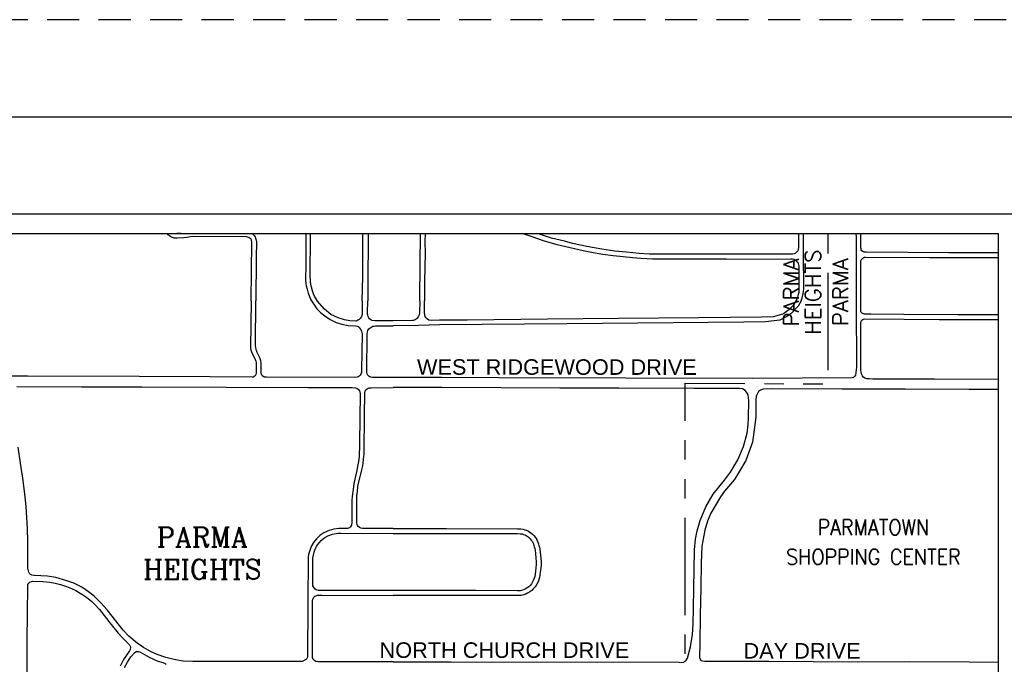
# Paper-space layout 'GT001' of a CAD drawing. Header units: feet. Extents: x 0 to 34, y -0.7 to 22.
# Tile 5 of 7: x 4.4 to 9.4, y 18.7 to 22. Entities that reach past the tile are written whole.
import ezdxf
from ezdxf.enums import TextEntityAlignment as Align

# ---------------------------------------------------------------- set-up
doc = ezdxf.new("R2010")
doc.units = ezdxf.units.FT
doc.header["$MEASUREMENT"] = 0
doc.linetypes.add('OhDOT_USTN3', pattern=[0.22, 0.165, -0.055])
doc.linetypes.add('PHANTOM', pattern=[2.5, 1.25, -0.25, 0.25, -0.25, 0.25, -0.25])
for name, color, linetype in [('CITY-NAME', 2, 'Continuous'), ('DIVISIONS', 2, 'PHANTOM'), ('ROAD', 4, 'Continuous'), ('ROAD-NAME', 4, 'Continuous'), ('ROADNAME', 5, 'Continuous'), ('SH_Border', 7, 'Continuous'), ('SH_Cut_Line', 7, 'OhDOT_USTN3'), ('SH_Data', 7, 'Continuous')]:
    doc.layers.add(name, color=color, linetype=linetype)
doc.styles.add('COMPLEX', font='COMPLEX', dxfattribs={"height": 40})
doc.styles.add('Font 70-Main Title', font='txt', dxfattribs={"width": 1.15, "height": 0.25})
doc.styles.add('ROMANS', font='ROMANS.shx', dxfattribs={"width": 0.85, "oblique": 20, "height": 0.7})
doc.styles.get("Standard").update_dxf_attribs({"font": 'arial.ttf'})
doc.styles.add('Straight-Sub Title', font='font30.shx', dxfattribs={"height": 0.17})

# ---------------------------------------------------------------- blocks, each defined once
blk = doc.blocks.new('TITLE1')
at = {"layer": 'SH_Border', "color": 7, "linetype": 'Continuous', "flags": 128}
blk.add_lwpolyline([(2, 21.5), (33.5, 21.5), (33.5, 0.5), (2, 0.5), (2, 21.5)], close=True, dxfattribs=at)
at = {"layer": 'SH_Cut_Line', "color": 7, "linetype": 'OhDOT_USTN3', "flags": 128}
blk.add_lwpolyline([(0, 0), (34, 0), (34, 22), (0, 22), (0, 0)], close=True, dxfattribs=at)
at = {"layer": 'SH_Data', "style": 'Font 70-Main Title', "width": 1.15, "flags": 8}
for tag, p in [('FED_PROJ_NO', (33.12, 19.5381)), ('PIDNO', (33.12, 16.0381)), ('PROJECT_NAME', (33, 3.7917))]:
    blk.add_attdef(tag, text='', height=0.25, rotation=90, dxfattribs=at).set_placement(p, align=Align.MIDDLE_CENTER)
at = {"layer": 'SH_Data', "style": 'Font 70-Main Title', "width": 1.15}
for tag, p in [('CONSPROJNO', (33.12, 13.0381)), ('RRINVOLVEMENT', (33.12, 8.7744))]:
    blk.add_attdef(tag, text='', height=0.25, rotation=90, dxfattribs=at).set_placement(p, align=Align.MIDDLE_CENTER)
at = {"layer": 'SH_Data', "style": 'Straight-Sub Title'}
for tag, p in [('SHEETNO', (33.0203, 1.0031)), ('SHEETTOTAL', (33.0203, 0.6634))]:
    blk.add_attdef(tag, text='', height=0.17, dxfattribs=at).set_placement(p, align=Align.BOTTOM_CENTER)

psp = doc.layouts.new('GT001')

# ---------------------------------------------------------------- linework, layer by layer
at = {"layer": 'DIVISIONS', "ltscale": 0.4, "flags": 128}
psp.add_lwpolyline([(2.6, 15.1409), (6.2853, 15.1292), (7.789, 15.1244), (7.789, 16.5636), (7.789, 20.1282), (8.5248, 20.1252), (8.525, 20.5525), (8.5251, 20.9)], dxfattribs=at)
at = {"layer": 'ROAD', "flags": 128}
for points in [[(5.5541, 20.5525), (5.5576, 20.8554), (5.556, 20.8646), (5.5528, 20.8717), (5.5481, 20.8757), (5.5419, 20.8788), (5.5362, 20.8806), (5.5308, 20.8818), (5.5272, 20.8823), (5.2589, 20.8844), (5.2418, 20.8822), (5.2234, 20.879), (5.2087, 20.8771), (5.1744, 20.8748), (5.1591, 20.8759), (5.1456, 20.8804), (5.1365, 20.8859), (5.1277, 20.8932), (5.1234, 20.8998), (5.1233, 20.9)], [(5.1955, 20.9), (5.1914, 20.8995), (5.1717, 20.9)], [(5.5582, 20.9), (5.5616, 20.8982), (5.5705, 20.8891), (5.5755, 20.8814), (5.5777, 20.875), (5.5805, 20.8647), (5.5824, 20.8566), (5.5812, 20.7761), (5.5791, 20.5525)], [(5.8363, 20.9), (5.8354, 20.7396), (5.8351, 20.6579), (5.8386, 20.6297), (5.8427, 20.6129), (5.848, 20.5926), (5.8547, 20.5747), (5.8611, 20.561), (5.866, 20.5525)], [(5.8953, 20.5525), (5.8941, 20.5541), (5.8811, 20.5766), (5.8759, 20.5893), (5.8702, 20.6034), (5.8648, 20.6228), (5.8618, 20.6379), (5.8605, 20.65), (5.8596, 20.6632), (5.8591, 20.6747), (5.8611, 20.8947), (5.8611, 20.9)], [(6.1268, 20.5525), (6.1288, 20.6782), (6.1303, 20.9)], [(6.1573, 20.9), (6.1568, 20.8547), (6.1555, 20.6704), (6.1547, 20.5525)], [(6.4223, 20.5525), (6.4239, 20.7458), (6.4259, 20.8883), (6.4261, 20.9)], [(6.4511, 20.9), (6.4494, 20.859), (6.4499, 20.7956), (6.4471, 20.6538), (6.4471, 20.5525)], [(8, 20.7678), (7.842, 20.7666), (7.7011, 20.7672), (7.6202, 20.7676), (7.5621, 20.7708), (7.5171, 20.7738), (7.4686, 20.7789), (7.4171, 20.7848), (7.3653, 20.7916), (7.3154, 20.7996), (7.2628, 20.8102), (7.2188, 20.8196), (7.1302, 20.8411), (7.0597, 20.8622), (7.0059, 20.8797), (6.9547, 20.8973), (6.9477, 20.9)], [(7.9997, 20.7922), (7.8191, 20.7926), (7.6994, 20.7922), (7.6047, 20.7935), (7.551, 20.7965), (7.487, 20.8025), (7.4265, 20.8081), (7.3599, 20.8181), (7.283, 20.8321), (7.2086, 20.8479), (7.1668, 20.8592), (7.1011, 20.8761), (7.0394, 20.8953), (7.0257, 20.9)], [(8.3719, 20.9), (8.3721, 20.8298), (8.3705, 20.8178), (8.3674, 20.8102), (8.3619, 20.8039), (8.3559, 20.7987), (8.349, 20.7945), (8.3416, 20.7931), (8.3346, 20.7927), (8.1263, 20.7926), (7.9997, 20.7922)], [(8.3858, 20.5525), (8.391, 20.5677), (8.3961, 20.5901), (8.398, 20.6029), (8.3987, 20.612), (8.3985, 20.6587), (8.398, 20.7544), (8.3974, 20.8751), (8.3973, 20.9)], [(8.6675, 20.9), (8.6676, 20.8807), (8.6682, 20.5984), (8.6684, 20.5525)], [(9.4, 20.7997), (9.1451, 20.8006), (8.7215, 20.8031), (8.7088, 20.8034), (8.7024, 20.8066), (8.6971, 20.8103), (8.695, 20.8147), (8.6938, 20.8197), (8.6931, 20.8253), (8.6926, 20.9)], [(8.6933, 20.5525), (8.6927, 20.7551), (8.6949, 20.7637), (8.6988, 20.7695), (8.7028, 20.7732), (8.7082, 20.7765), (8.7121, 20.7773), (8.7158, 20.7773), (9.046, 20.7762), (9.3112, 20.776), (9.4, 20.7755)], [(8, 20.7678), (8.3314, 20.7687), (8.3409, 20.7685), (8.3488, 20.7665), (8.3566, 20.7617), (8.3633, 20.7557), (8.3674, 20.7516), (8.3708, 20.7449), (8.3725, 20.7373), (8.3734, 20.7316), (8.3733, 20.7278), (8.3736, 20.6287), (8.3735, 20.6099), (8.3728, 20.5964), (8.3707, 20.5848), (8.3669, 20.5714), (8.3627, 20.5619), (8.3583, 20.5525)], [(5.5541, 20.5525), (5.5522, 20.3104), (5.5536, 20.2993), (5.5561, 20.2906), (5.5603, 20.2816), (5.5734, 20.2551), (5.5785, 20.2426), (5.5807, 20.2353), (5.5814, 20.2249), (5.5804, 20.1798), (5.5795, 20.1739), (5.5756, 20.1674), (5.5704, 20.1626), (5.5661, 20.1606), (5.5593, 20.1598), (5.3445, 20.1608), (4.9786, 20.1631), (4.4047, 20.1648), (4.3011, 20.1652)], [(5.866, 20.5525), (5.8933, 20.5123), (5.9123, 20.4919), (5.9333, 20.4749), (5.9617, 20.4559), (5.9917, 20.4416), (6.0208, 20.4328), (6.0534, 20.4265), (6.092, 20.4241), (6.1003, 20.4229), (6.106, 20.4202), (6.1112, 20.4161), (6.1167, 20.4087), (6.1198, 20.4051), (6.1225, 20.3969), (6.1248, 20.3903), (6.1257, 20.3826), (6.1234, 20.195), (6.1225, 20.1845), (6.1196, 20.1758), (6.1158, 20.1694), (6.1107, 20.1645), (6.1011, 20.1595), (6.0885, 20.1587), (5.6343, 20.16), (5.6218, 20.1606), (5.6142, 20.1644), (5.6096, 20.1694), (5.6074, 20.1744), (5.606, 20.1794), (5.6066, 20.2331), (5.6047, 20.2441), (5.5989, 20.2595), (5.5929, 20.273), (5.5865, 20.2873), (5.5826, 20.2963), (5.5798, 20.3043), (5.5781, 20.3107), (5.5776, 20.3245), (5.5791, 20.5525)], [(6.1268, 20.5525), (6.1254, 20.4832), (6.1227, 20.4716), (6.1174, 20.4636), (6.1112, 20.4569), (6.1046, 20.4524), (6.0987, 20.4498), (6.0938, 20.4479), (6.0634, 20.4493), (6.0345, 20.4543), (6.0025, 20.4645), (5.965, 20.4829), (5.9317, 20.5091), (5.8953, 20.5525)], [(6.2853, 20.4505), (6.1918, 20.4495), (6.1779, 20.4514), (6.1702, 20.4554), (6.1637, 20.4609), (6.1605, 20.466), (6.1575, 20.4721), (6.1552, 20.4782), (6.1541, 20.4843), (6.1535, 20.4913), (6.1547, 20.5525)], [(6.4223, 20.5525), (6.4208, 20.4905), (6.4192, 20.4802), (6.4144, 20.4711), (6.4082, 20.4626), (6.4032, 20.4579), (6.3985, 20.4546), (6.3931, 20.4526), (6.3905, 20.452), (6.3851, 20.4515), (6.2853, 20.4505)], [(8.6684, 20.5525), (8.669, 20.5337), (8.6699, 20.211), (8.6648, 20.1705), (8.6611, 20.1642), (8.6552, 20.1585), (8.6483, 20.1559), (8.1354, 20.1533), (6.8309, 20.1567), (6.8309, 20.1568), (6.5341, 20.1576), (6.2853, 20.1583)], [(8.3858, 20.5525), (8.3698, 20.525), (8.3328, 20.4857), (8.3156, 20.4734), (8.2755, 20.4529), (8.2026, 20.4452), (8.0904, 20.4433), (7.181, 20.4351), (6.5247, 20.4291), (6.4184, 20.4256), (6.2853, 20.4243)], [(8.3583, 20.5525), (8.3453, 20.5305), (8.322, 20.5068), (8.295, 20.4865), (8.2425, 20.4699), (8.1807, 20.4685), (7.8586, 20.465), (7.4451, 20.4615), (7.0807, 20.4584), (6.666, 20.4537), (6.5238, 20.4532), (6.4827, 20.4516), (6.4695, 20.454), (6.4618, 20.4591), (6.4555, 20.465), (6.4508, 20.472), (6.4466, 20.4906), (6.4471, 20.5525)], [(9.4, 20.4803), (9.3952, 20.4802), (9.1921, 20.4808), (8.9144, 20.4818), (8.7438, 20.4835), (8.724, 20.4833), (8.7116, 20.4833), (8.7007, 20.4879), (8.693, 20.4962), (8.6922, 20.5054), (8.6933, 20.5525)], [(6.2853, 20.1583), (6.179, 20.1586), (6.1701, 20.1593), (6.1603, 20.1641), (6.1546, 20.1707), (6.1513, 20.1775), (6.1507, 20.1837), (6.1517, 20.3823), (6.1532, 20.3933), (6.1555, 20.4003), (6.1605, 20.4078), (6.1655, 20.4119), (6.1703, 20.4158), (6.1759, 20.4192), (6.1817, 20.4215), (6.1875, 20.423), (6.1951, 20.4235), (6.2853, 20.4243)], [(9.4, 20.1475), (9.0715, 20.1489), (8.9197, 20.1494), (8.7537, 20.1501), (8.7362, 20.1505), (8.7226, 20.1519), (8.7138, 20.1554), (8.7063, 20.1597), (8.7014, 20.166), (8.6949, 20.1804), (8.6933, 20.2018), (8.6921, 20.4212), (8.6926, 20.4429), (8.6976, 20.4524), (8.7053, 20.4579), (8.7136, 20.4593), (8.9148, 20.458), (9.0958, 20.4572), (9.4, 20.4573)], [(4.3481, 20.1123), (4.6814, 20.1099), (4.994, 20.1095), (5.4271, 20.1084), (5.8491, 20.1071), (6.0754, 20.106), (6.0924, 20.1043), (6.1008, 20.102), (6.1063, 20.0977), (6.1118, 20.09), (6.115, 20.0755), (6.1132, 19.8207), (6.1126, 19.7941), (6.111, 19.7693), (6.1099, 19.7521), (6.1083, 19.7351), (6.1056, 19.7177), (6.1027, 19.7018), (6.0986, 19.679), (6.0826, 19.6124), (6.079, 19.5813), (6.0758, 19.5601), (6.0742, 19.5422), (6.0738, 19.5291), (6.0732, 19.4116), (6.0709, 19.3987), (6.0654, 19.3901), (6.0605, 19.3849), (6.0566, 19.3828), (6.0504, 19.3809), (6.0465, 19.3804), (6.0369, 19.3803), (6.0066, 19.3807), (5.9801, 19.3778), (5.9561, 19.3712), (5.9284, 19.3589), (5.9085, 19.3452), (5.8906, 19.3279), (5.8749, 19.3082), (5.864, 19.2875), (5.8561, 19.2675), (5.8506, 19.2475), (5.8486, 19.2343), (5.846, 18.9982), (5.8449, 18.7213), (5.8439, 18.7145), (5.8402, 18.7074), (5.8171, 18.6959), (5.5405, 18.6955), (5.2541, 18.6962), (5.2053, 18.6974), (5.165, 18.7043), (5.1166, 18.7163), (5.072, 18.7313), (5.037, 18.7473), (5, 18.7678), (4.9674, 18.7906), (4.9253, 18.8268), (4.8962, 18.8566), (4.8137, 18.9617), (4.7819, 18.9983), (4.7463, 19.033), (4.7176, 19.0555), (4.6832, 19.0779), (4.6417, 19.0994), (4.607, 19.112), (4.55, 19.1285), (4.5063, 19.1356), (4.4384, 19.1387), (4.4259, 19.1404), (4.4186, 19.1443), (4.4143, 19.1486), (4.41, 19.1568), (4.4064, 19.1771), (4.4053, 19.3118), (4.4038, 19.3817), (4.4011, 19.4365), (4.3968, 19.4934), (4.3904, 19.5587), (4.3801, 19.6403), (4.3686, 19.7177), (4.3561, 19.7987)], [(6.2853, 19.3804), (6.1281, 19.3806), (6.1189, 19.3822), (6.1119, 19.3864), (6.1062, 19.3915), (6.1023, 19.3968), (6.0998, 19.4019), (6.0984, 19.4076), (6.0979, 19.4123), (6.0983, 19.5383), (6.0989, 19.5511), (6.1014, 19.5687), (6.1047, 19.5973), (6.1062, 19.6049), (6.1249, 19.6831), (6.1288, 19.7027), (6.1312, 19.7176), (6.1338, 19.737), (6.1345, 19.7493), (6.136, 19.7634), (6.1368, 19.7764), (6.1386, 19.9585), (6.1401, 20.0802), (6.142, 20.0882), (6.1461, 20.0943), (6.1519, 20.0997), (6.1566, 20.1027), (6.1619, 20.1047), (6.1728, 20.1055), (6.2853, 20.1058)], [(6.2853, 18.694), (6.292, 18.694), (6.5847, 18.6937), (6.79, 18.6935), (6.8632, 18.694), (7.758, 18.6921), (7.7713, 18.6916), (7.782, 18.6932), (7.7856, 18.6956), (7.7925, 18.7002), (7.8008, 18.7131), (7.8154, 18.7716), (7.8264, 18.8359), (7.829, 18.8878), (7.8307, 18.9698), (7.8371, 19.2715), (7.8416, 19.3253), (7.8503, 19.3689), (7.8652, 19.422), (7.8952, 19.4925), (7.9328, 19.5571), (7.9911, 19.63), (8.0223, 19.6715), (8.0596, 19.7337), (8.0885, 19.8024), (8.1068, 19.8707), (8.1131, 19.9153), (8.1139, 19.9508), (8.1155, 20.04), (8.1124, 20.0673), (8.1103, 20.0726), (8.1042, 20.082), (8.0965, 20.0904), (8.0838, 20.0991), (8.0672, 20.102), (8.0182, 20.101), (7.8333, 20.1019), (7.4473, 20.1034), (7.1434, 20.1036), (6.5358, 20.1065), (6.2853, 20.1058)], [(9.4, 20.0963), (9.2506, 20.0967), (8.9206, 20.0977), (8.5969, 20.0988), (8.2336, 20.1004), (8.189, 20.0984), (8.1765, 20.0933), (8.166, 20.0859), (8.1536, 20.0627), (8.1515, 20.0406), (8.1529, 20.0095), (8.1523, 19.9536), (8.1348, 19.8256), (8.0998, 19.7311), (8.0688, 19.6763), (8.0418, 19.6329), (7.9904, 19.5721), (7.9694, 19.543), (7.9202, 19.4594), (7.9034, 19.4182), (7.8904, 19.373), (7.8745, 19.2906), (7.8713, 19.2044), (7.8689, 19.0743), (7.8664, 18.9344), (7.8633, 18.7905), (7.8622, 18.7166), (7.8697, 18.7015), (7.8892, 18.6972), (7.9311, 18.6986), (8.0934, 18.6975), (8.2191, 18.6972), (8.6761, 18.6949), (8.9431, 18.6955), (9.2506, 18.6944), (9.4, 18.6933)], [(6.2853, 19.3804), (6.5609, 19.3801), (6.9263, 19.3793), (6.9425, 19.3786), (6.9548, 19.3767), (6.9629, 19.3744), (6.9726, 19.3713), (6.9814, 19.3671), (6.9891, 19.3626), (6.9965, 19.357), (7.0034, 19.3512), (7.0101, 19.3439), (7.016, 19.3363), (7.0209, 19.3301), (7.0245, 19.3239), (7.0251, 19.3229), (7.0304, 19.3106), (7.0336, 19.301), (7.036, 19.2922), (7.0381, 19.2844), (7.0403, 19.2761), (7.047, 19.2112), (7.0471, 19.1915), (7.0454, 19.1766), (7.043, 19.1558), (7.038, 19.128), (7.0316, 19.1068), (7.0251, 19.0937), (7.0168, 19.0812), (7.0069, 19.0694), (6.9986, 19.0613), (6.9888, 19.055), (6.9778, 19.0475), (6.9689, 19.0431), (6.9578, 19.0395), (6.9436, 19.036), (6.9255, 19.0352), (6.7119, 19.0363), (6.5728, 19.036), (6.4012, 19.0361), (6.2853, 19.0363)], [(6.2853, 19.0608), (6.2243, 19.0608), (5.9013, 19.062), (5.8887, 19.065), (5.8825, 19.0693), (5.8728, 19.0856), (5.8724, 19.0921), (5.8731, 19.2289), (5.8785, 19.2583), (5.8849, 19.2748), (5.891, 19.2876), (5.8968, 19.2969), (5.9061, 19.3091), (5.9156, 19.3187), (5.9248, 19.3267), (5.9337, 19.3337), (5.9496, 19.3426), (5.9743, 19.3521), (5.9918, 19.355), (6.0004, 19.3564), (6.0162, 19.3561), (6.2853, 19.3557)], [(6.2853, 19.3557), (6.5618, 19.3553), (6.9258, 19.3545), (6.9401, 19.3539), (6.9495, 19.3525), (6.9557, 19.3507), (6.9634, 19.3482), (6.9697, 19.3452), (6.9753, 19.3419), (6.9811, 19.3376), (6.9862, 19.3332), (6.9912, 19.3279), (6.9964, 19.3211), (7.0004, 19.316), (7.003, 19.3116), (7.0073, 19.3017), (7.0099, 19.2939), (7.012, 19.2857), (7.0142, 19.2779), (7.0159, 19.2716), (7.0222, 19.2099), (7.0223, 19.1929), (7.0207, 19.1794), (7.0184, 19.1594), (7.0139, 19.1338), (7.0084, 19.116), (7.0036, 19.1061), (6.9969, 19.096), (6.9888, 19.0863), (6.9831, 19.0808), (6.9751, 19.0757), (6.9652, 19.0689), (6.9595, 19.0661), (6.951, 19.0633), (6.9401, 19.0606), (6.9251, 19.06), (6.7119, 19.0611), (6.572, 19.0608), (6.2853, 19.0608)], [(4.3996, 18.3441), (4.4029, 18.8028), (4.4049, 19.084), (4.406, 19.0918), (4.4104, 19.0992), (4.4159, 19.1042), (4.4236, 19.108), (4.4293, 19.1096), (4.432, 19.11), (4.4833, 19.1083), (4.518, 19.1052), (4.5462, 19.1), (4.5738, 19.0928), (4.6041, 19.0825), (4.6311, 19.0715), (4.652, 19.0614), (4.6755, 19.0476), (4.6965, 19.0343), (4.7156, 19.0207), (4.7342, 19.005), (4.7494, 18.9905), (4.7751, 18.9642), (4.8343, 18.8871), (4.8709, 18.8411), (4.8961, 18.8143), (4.9213, 18.7893), (4.9285, 18.7821), (4.9322, 18.7749), (4.9333, 18.7673), (4.9319, 18.7583), (4.9281, 18.751), (4.8977, 18.7063), (4.8801, 18.6729)], [(6.2853, 18.694), (5.9006, 18.6951), (5.8882, 18.6968), (5.8819, 18.6997), (5.8774, 18.7036), (5.8739, 18.709), (5.8713, 18.7144), (5.8703, 18.7209), (5.8697, 18.7249), (5.871, 19.0088), (5.872, 19.0178), (5.877, 19.027), (5.8826, 19.0316), (5.8881, 19.0346), (5.8921, 19.0361), (5.8961, 19.0368), (5.8998, 19.0371), (5.9181, 19.0368), (6.2853, 19.0363)], [(4.9033, 18.6654), (4.9182, 18.693), (4.9364, 18.7206), (4.9555, 18.7416), (4.9629, 18.7468), (4.9696, 18.7477), (4.9751, 18.7475), (4.9816, 18.7457), (5.0303, 18.7176), (5.0741, 18.6985), (5.0999, 18.6905), (5.1119, 18.6854), (5.1175, 18.681)]]:
    psp.add_lwpolyline(points, dxfattribs=at)
at = {"layer": 'SH_Data', "color": 7, "linetype": 'Continuous'}
for p, q in [((2.5, 21), (9.5, 21)), ((2.6, 20.9), (9.4, 20.9)), ((9.4, 20.9), (9.4, 14.1))]:
    psp.add_line(p, q, dxfattribs=at)

# ---------------------------------------------------------------- block references
at = {"layer": 'SH_Border'}
psp.add_blockref('TITLE1', (0, 0), dxfattribs=at)

# ---------------------------------------------------------------- texts
at = {"layer": 'CITY-NAME', "style": 'COMPLEX'}
for s, p in [('PARMA', (5.3029, 19.3368)), ('HEIGHTS', (5.3029, 19.1703))]:
    psp.add_text(s, height=0.1, dxfattribs=at).set_placement(p, align=Align.MIDDLE)
at = {"layer": 'DIVISIONS', "style": 'ROMANS'}
for s, p in [('PARMA', (8.3338, 20.5963)), ('HEIGHTS', (8.4461, 20.5969)), ('PARMA', (8.5878, 20.5969))]:
    psp.add_text(s, height=0.08, rotation=90, dxfattribs=at).set_placement(p, align=Align.MIDDLE)
at = {"layer": 'ROAD-NAME', "style": 'ROMANS', "width": 0.9}
for s, p in [('PARMATOWN', (8.7573, 19.3469)), ('SHOPPING CENTER', (8.7573, 19.1947))]:
    psp.add_text(s, height=0.08, dxfattribs=at).set_placement(p, align=Align.CENTER)
at = {"layer": 'ROADNAME'}
for s, p in [('WEST RIDGEWOOD DRIVE', (6.4081, 20.1722)), ('NORTH CHURCH DRIVE', (6.2154, 18.7149)), ('DAY DRIVE', (8.0887, 18.7111))]:
    psp.add_text(s, height=0.08, rotation=359.9748, dxfattribs=at).set_placement(p)

doc.saveas('drawing.dxf')
